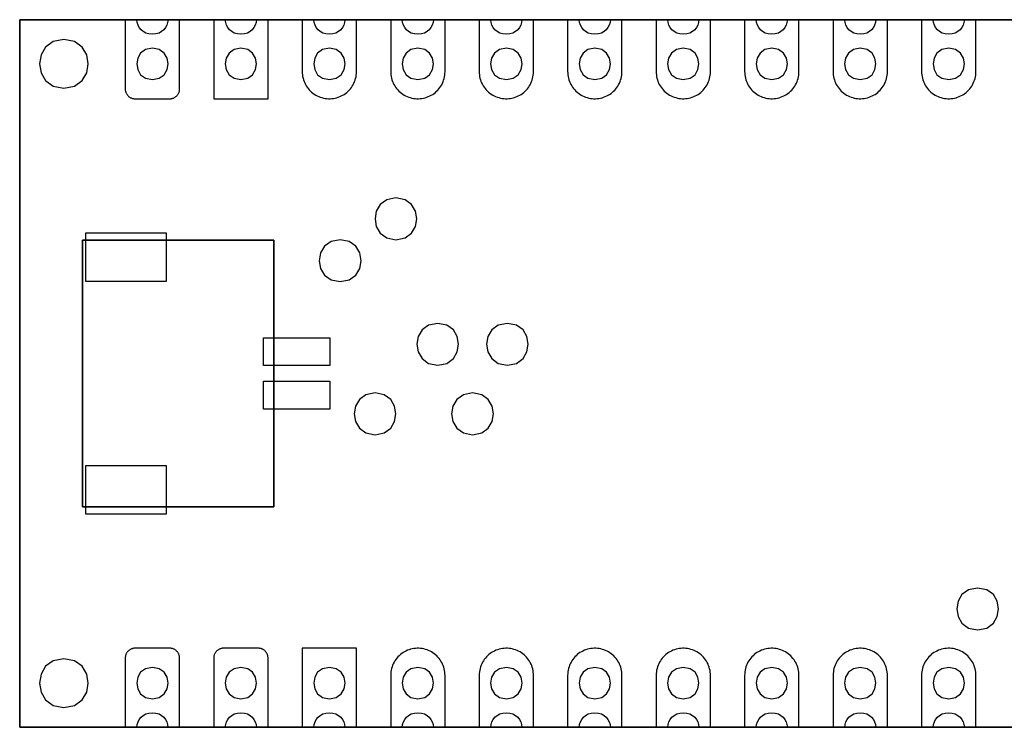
# Model space of a CAD drawing. Extents: x -27.8 to 28, y -10 to 10.3.
# Tile 1 of 2: x -27.8 to 0.4, y -10 to 10.3. Entities that reach past the tile are written whole.
import ezdxf

# ---------------------------------------------------------------- set-up
doc = ezdxf.new("R2010")
doc.units = 0
doc.layers.add('LAYER_1', color=7, linetype='CONTINUOUS')

msp = doc.modelspace()

# ---------------------------------------------------------------- linework, layer by layer
at = {"layer": 'LAYER_1'}
for points in [[(-27.8314, -10.0159), (-27.8314, 10.3041), (-27.8314, -10.0159)], [(-27.8314, 10.3041), (28.0487, 10.3041), (-27.8314, 10.3041)], [(-23.5738, 10.3041), (-23.5849, 10.2245), (-23.6088, 10.148), (-23.6454, 10.077), (-23.6948, 10.0138), (-23.7571, 9.9606), (-23.8323, 9.9197), (-23.9204, 9.8935), (-24.0215, 9.8843), (-24.1224, 9.8935), (-24.2104, 9.9197), (-24.2855, 9.9606), (-24.3478, 10.0138), (-24.3972, 10.077), (-24.4338, 10.148), (-24.4577, 10.2245), (-24.4688, 10.3041), (-24.8014, 10.3041), (-24.8014, 8.3141), (-24.8011, 8.2968), (-24.7993, 8.2799), (-24.7969, 8.263), (-24.793, 8.246), (-24.7884, 8.2294), (-24.7828, 8.2132), (-24.776, 8.1977), (-24.7683, 8.1822), (-24.7598, 8.1674), (-24.7503, 8.1529), (-24.7401, 8.1391), (-24.7288, 8.1261), (-24.7168, 8.1137), (-24.7041, 8.1021), (-24.691, 8.0912), (-24.6769, 8.0813), (-24.6625, 8.0721), (-24.6473, 8.064), (-24.6318, 8.0569), (-24.6159, 8.0506), (-24.599, 8.0453), (-24.5824, 8.0411), (-24.5658, 8.0375), (-24.5489, 8.0354), (-24.5213, 8.034), (-23.5216, 8.034), (-23.5043, 8.0347), (-23.4874, 8.0361), (-23.4701, 8.0389), (-23.4535, 8.0425), (-23.4369, 8.0471), (-23.4207, 8.0531), (-23.4048, 8.0594), (-23.3893, 8.0672), (-23.3745, 8.0756), (-23.3604, 8.0852), (-23.3466, 8.0954), (-23.3335, 8.1067), (-23.3212, 8.1187), (-23.3096, 8.1314), (-23.2983, 8.1444), (-23.2884, 8.1585), (-23.2796, 8.173), (-23.2715, 8.1882), (-23.264, 8.2037), (-23.2577, 8.2199), (-23.2524, 8.2361), (-23.2482, 8.2527), (-23.245, 8.2697), (-23.2429, 8.2866), (-23.2415, 8.3141), (-23.2415, 10.3041), (-23.5738, 10.3041)], [(-21.0338, 10.304), (-21.0449, 10.2244), (-21.0688, 10.1479), (-21.1054, 10.0769), (-21.1549, 10.0136), (-21.2172, 9.9604), (-21.2923, 9.9195), (-21.3804, 9.8933), (-21.4815, 9.8841), (-21.5824, 9.8933), (-21.6704, 9.9195), (-21.7455, 9.9604), (-21.8078, 10.0136), (-21.8572, 10.0769), (-21.8938, 10.1479), (-21.9177, 10.2244), (-21.9288, 10.304), (-22.2611, 10.304), (-22.2611, 8.0338), (-20.7011, 8.0338), (-20.7011, 10.304), (-21.0338, 10.304)], [(-18.4938, 10.3041), (-18.5049, 10.2245), (-18.5288, 10.148), (-18.5654, 10.077), (-18.6148, 10.0138), (-18.6771, 9.9606), (-18.7523, 9.9197), (-18.8404, 9.8935), (-18.9415, 9.8843), (-19.0424, 9.8935), (-19.1304, 9.9197), (-19.2055, 9.9606), (-19.2678, 10.0138), (-19.3172, 10.077), (-19.3538, 10.148), (-19.3777, 10.2245), (-19.3888, 10.3041), (-19.7214, 10.3041), (-19.7214, 8.814), (-19.7197, 8.7664), (-19.7155, 8.7187), (-19.7084, 8.6715), (-19.6982, 8.6246), (-19.6848, 8.5787), (-19.6689, 8.5335), (-19.6505, 8.4894), (-19.6294, 8.4464), (-19.6054, 8.4051), (-19.5793, 8.3649), (-19.5504, 8.3268), (-19.519, 8.2905), (-19.4861, 8.2559), (-19.4509, 8.2234), (-19.4135, 8.1935), (-19.3747, 8.1656), (-19.3337, 8.1402), (-19.2918, 8.1173), (-19.2484, 8.0971), (-19.2043, 8.0799), (-19.1588, 8.065), (-19.1118, 8.0531), (-19.0653, 8.0439), (-19.0177, 8.0379), (-18.9697, 8.0347), (-18.9221, 8.0344), (-18.8741, 8.0372), (-18.8272, 8.0425), (-18.7799, 8.0509), (-18.733, 8.0622), (-18.6875, 8.0767), (-18.6427, 8.0936), (-18.5993, 8.113), (-18.5566, 8.1356), (-18.5157, 8.1603), (-18.4768, 8.1875), (-18.4387, 8.2174), (-18.4035, 8.2492), (-18.37, 8.2834), (-18.3386, 8.3194), (-18.3093, 8.3571), (-18.2825, 8.3967), (-18.2578, 8.4379), (-18.2363, 8.4806), (-18.2169, 8.5244), (-18.201, 8.5695), (-18.1869, 8.6154), (-18.1763, 8.6619), (-18.1682, 8.7092), (-18.1636, 8.7568), (-18.1615, 8.814), (-18.1615, 10.3041), (-18.4938, 10.3041)], [(-15.9538, 10.3041), (-15.9649, 10.2245), (-15.9888, 10.148), (-16.0254, 10.077), (-16.0748, 10.0138), (-16.1371, 9.9606), (-16.2123, 9.9197), (-16.3004, 9.8935), (-16.4015, 9.8843), (-16.5024, 9.8935), (-16.5904, 9.9197), (-16.6655, 9.9606), (-16.7278, 10.0138), (-16.7772, 10.077), (-16.8138, 10.148), (-16.8377, 10.2245), (-16.8488, 10.3041), (-17.1814, 10.3041), (-17.1814, 8.814), (-17.1797, 8.7664), (-17.1755, 8.7187), (-17.1684, 8.6715), (-17.1582, 8.6246), (-17.1448, 8.5787), (-17.1289, 8.5335), (-17.1105, 8.4894), (-17.0894, 8.4464), (-17.0654, 8.4051), (-17.0393, 8.3649), (-17.0104, 8.3268), (-16.979, 8.2905), (-16.9461, 8.2559), (-16.9109, 8.2234), (-16.8735, 8.1935), (-16.8347, 8.1656), (-16.7937, 8.1402), (-16.7518, 8.1173), (-16.7084, 8.0971), (-16.6643, 8.0799), (-16.6188, 8.065), (-16.5722, 8.0531), (-16.5253, 8.0439), (-16.4777, 8.0379), (-16.4297, 8.0347), (-16.3821, 8.0344), (-16.3341, 8.0372), (-16.2872, 8.0425), (-16.2399, 8.0509), (-16.193, 8.0622), (-16.1475, 8.0767), (-16.1027, 8.0936), (-16.0593, 8.113), (-16.0166, 8.1356), (-15.9757, 8.1603), (-15.9368, 8.1875), (-15.8987, 8.2174), (-15.8635, 8.2492), (-15.83, 8.2834), (-15.7986, 8.3194), (-15.7693, 8.3571), (-15.7425, 8.3967), (-15.7178, 8.4379), (-15.6963, 8.4806), (-15.6769, 8.5244), (-15.661, 8.5695), (-15.6469, 8.6154), (-15.6363, 8.6619), (-15.6282, 8.7092), (-15.6236, 8.7568), (-15.6215, 8.814), (-15.6215, 10.3041), (-15.9538, 10.3041)], [(-13.4138, 10.3041), (-13.4249, 10.2245), (-13.4488, 10.148), (-13.4854, 10.077), (-13.5348, 10.0138), (-13.5971, 9.9606), (-13.6723, 9.9197), (-13.7604, 9.8935), (-13.8615, 9.8843), (-13.9624, 9.8935), (-14.0504, 9.9197), (-14.1255, 9.9606), (-14.1878, 10.0138), (-14.2372, 10.077), (-14.2738, 10.148), (-14.2977, 10.2245), (-14.3088, 10.3041), (-14.6414, 10.3041), (-14.6414, 8.814), (-14.6397, 8.7664), (-14.6355, 8.7187), (-14.6284, 8.6715), (-14.6182, 8.6246), (-14.6048, 8.5787), (-14.5889, 8.5335), (-14.5705, 8.4894), (-14.5494, 8.4464), (-14.5254, 8.4051), (-14.4993, 8.3649), (-14.4704, 8.3268), (-14.439, 8.2905), (-14.4061, 8.2559), (-14.3709, 8.2234), (-14.3335, 8.1935), (-14.2947, 8.1656), (-14.2537, 8.1402), (-14.2121, 8.1173), (-14.1684, 8.0971), (-14.1243, 8.0799), (-14.0788, 8.065), (-14.0322, 8.0531), (-13.9853, 8.0439), (-13.9377, 8.0379), (-13.8897, 8.0347), (-13.8421, 8.0344), (-13.7941, 8.0372), (-13.7472, 8.0425), (-13.6999, 8.0509), (-13.653, 8.0622), (-13.6075, 8.0767), (-13.5627, 8.0936), (-13.5193, 8.113), (-13.4766, 8.1356), (-13.4357, 8.1603), (-13.3968, 8.1875), (-13.3587, 8.2174), (-13.3235, 8.2492), (-13.29, 8.2834), (-13.2586, 8.3194), (-13.2293, 8.3571), (-13.2025, 8.3967), (-13.1778, 8.4379), (-13.1563, 8.4806), (-13.1372, 8.5244), (-13.121, 8.5695), (-13.1069, 8.6154), (-13.0963, 8.6619), (-13.0885, 8.7092), (-13.0836, 8.7568), (-13.0815, 8.814), (-13.0815, 10.3041), (-13.4138, 10.3041)], [(-10.8738, 10.3041), (-10.8849, 10.2245), (-10.9088, 10.148), (-10.9454, 10.077), (-10.9948, 10.0138), (-11.0571, 9.9606), (-11.1323, 9.9197), (-11.2204, 9.8935), (-11.3215, 9.8843), (-11.4224, 9.8935), (-11.5104, 9.9197), (-11.5855, 9.9606), (-11.6478, 10.0138), (-11.6972, 10.077), (-11.7338, 10.148), (-11.7577, 10.2245), (-11.7688, 10.3041), (-12.1014, 10.3041), (-12.1014, 8.814), (-12.0997, 8.7664), (-12.0955, 8.7187), (-12.0884, 8.6715), (-12.0782, 8.6246), (-12.0651, 8.5787), (-12.0489, 8.5335), (-12.0305, 8.4894), (-12.0094, 8.4464), (-11.9854, 8.4051), (-11.9593, 8.3649), (-11.9304, 8.3268), (-11.899, 8.2905), (-11.8661, 8.2559), (-11.8309, 8.2234), (-11.7935, 8.1935), (-11.7547, 8.1656), (-11.7137, 8.1402), (-11.6721, 8.1173), (-11.6287, 8.0971), (-11.5843, 8.0799), (-11.5388, 8.065), (-11.4922, 8.0531), (-11.4453, 8.0439), (-11.3977, 8.0379), (-11.3497, 8.0347), (-11.3021, 8.0344), (-11.2541, 8.0372), (-11.2072, 8.0425), (-11.1599, 8.0509), (-11.1133, 8.0622), (-11.0675, 8.0767), (-11.0227, 8.0936), (-10.9793, 8.113), (-10.9369, 8.1356), (-10.8957, 8.1603), (-10.8568, 8.1875), (-10.8187, 8.2174), (-10.7835, 8.2492), (-10.75, 8.2834), (-10.7186, 8.3194), (-10.6893, 8.3571), (-10.6625, 8.3967), (-10.6378, 8.4379), (-10.6163, 8.4806), (-10.5972, 8.5244), (-10.581, 8.5695), (-10.5669, 8.6154), (-10.5563, 8.6619), (-10.5485, 8.7092), (-10.5436, 8.7568), (-10.5415, 8.814), (-10.5415, 10.3041), (-10.8738, 10.3041)], [(-8.3338, 10.3041), (-8.3449, 10.2245), (-8.3688, 10.148), (-8.4054, 10.077), (-8.4549, 10.0138), (-8.5172, 9.9606), (-8.5923, 9.9197), (-8.6804, 9.8935), (-8.7815, 9.8843), (-8.8824, 9.8935), (-8.9704, 9.9197), (-9.0455, 9.9606), (-9.1078, 10.0138), (-9.1572, 10.077), (-9.1938, 10.148), (-9.2177, 10.2245), (-9.2288, 10.3041), (-9.5615, 10.3041), (-9.5615, 8.814), (-9.5597, 8.7664), (-9.5555, 8.7187), (-9.5484, 8.6715), (-9.5382, 8.6246), (-9.5248, 8.5787), (-9.5089, 8.5335), (-9.4906, 8.4894), (-9.4694, 8.4464), (-9.4454, 8.4051), (-9.4193, 8.3649), (-9.3904, 8.3268), (-9.359, 8.2905), (-9.3262, 8.2559), (-9.2909, 8.2234), (-9.2535, 8.1935), (-9.2147, 8.1656), (-9.1738, 8.1402), (-9.1318, 8.1173), (-9.0884, 8.0971), (-9.0443, 8.0799), (-8.9988, 8.065), (-8.9519, 8.0531), (-8.9053, 8.0439), (-8.8577, 8.0379), (-8.8097, 8.0347), (-8.7621, 8.0344), (-8.7141, 8.0372), (-8.6672, 8.0425), (-8.6199, 8.0509), (-8.573, 8.0622), (-8.5275, 8.0767), (-8.4827, 8.0936), (-8.4393, 8.113), (-8.3966, 8.1356), (-8.3557, 8.1603), (-8.3169, 8.1875), (-8.2788, 8.2174), (-8.2435, 8.2492), (-8.21, 8.2834), (-8.1786, 8.3194), (-8.1493, 8.3571), (-8.1225, 8.3967), (-8.0978, 8.4379), (-8.0763, 8.4806), (-8.0569, 8.5244), (-8.041, 8.5695), (-8.0269, 8.6154), (-8.0163, 8.6619), (-8.0082, 8.7092), (-8.0036, 8.7568), (-8.0015, 8.814), (-8.0015, 10.3041), (-8.3338, 10.3041)], [(-5.7938, 10.3041), (-5.8049, 10.2245), (-5.8288, 10.148), (-5.8654, 10.077), (-5.9148, 10.0138), (-5.9771, 9.9606), (-6.0523, 9.9197), (-6.1404, 9.8935), (-6.2415, 9.8843), (-6.3424, 9.8935), (-6.4304, 9.9197), (-6.5055, 9.9606), (-6.5678, 10.0138), (-6.6172, 10.077), (-6.6538, 10.148), (-6.6777, 10.2245), (-6.6888, 10.3041), (-7.0214, 10.3041), (-7.0214, 8.814), (-7.0197, 8.7664), (-7.0155, 8.7187), (-7.0084, 8.6715), (-6.9982, 8.6246), (-6.9848, 8.5787), (-6.9689, 8.5335), (-6.9505, 8.4894), (-6.9294, 8.4464), (-6.9054, 8.4051), (-6.8793, 8.3649), (-6.8504, 8.3268), (-6.819, 8.2905), (-6.7861, 8.2559), (-6.7509, 8.2234), (-6.7135, 8.1935), (-6.6747, 8.1656), (-6.6337, 8.1402), (-6.5918, 8.1173), (-6.5484, 8.0971), (-6.5043, 8.0799), (-6.4588, 8.065), (-6.4118, 8.0531), (-6.3653, 8.0439), (-6.3177, 8.0379), (-6.2697, 8.0347), (-6.2221, 8.0344), (-6.1741, 8.0372), (-6.1272, 8.0425), (-6.0799, 8.0509), (-6.033, 8.0622), (-5.9875, 8.0767), (-5.9427, 8.0936), (-5.8993, 8.113), (-5.8566, 8.1356), (-5.8157, 8.1603), (-5.7768, 8.1875), (-5.7387, 8.2174), (-5.7035, 8.2492), (-5.67, 8.2834), (-5.6386, 8.3194), (-5.6093, 8.3571), (-5.5825, 8.3967), (-5.5578, 8.4379), (-5.5363, 8.4806), (-5.5169, 8.5244), (-5.501, 8.5695), (-5.4869, 8.6154), (-5.4763, 8.6619), (-5.4682, 8.7092), (-5.4636, 8.7568), (-5.4615, 8.814), (-5.4615, 10.3041), (-5.7938, 10.3041)], [(-3.2538, 10.3041), (-3.2649, 10.2245), (-3.2888, 10.148), (-3.3254, 10.077), (-3.3748, 10.0138), (-3.4371, 9.9606), (-3.5123, 9.9197), (-3.6004, 9.8935), (-3.7015, 9.8843), (-3.8024, 9.8935), (-3.8904, 9.9197), (-3.9655, 9.9606), (-4.0278, 10.0138), (-4.0772, 10.077), (-4.1138, 10.148), (-4.1377, 10.2245), (-4.1488, 10.3041), (-4.4814, 10.3041), (-4.4814, 8.814), (-4.4797, 8.7664), (-4.4755, 8.7187), (-4.4684, 8.6715), (-4.4582, 8.6246), (-4.4448, 8.5787), (-4.4289, 8.5335), (-4.4105, 8.4894), (-4.3894, 8.4464), (-4.3654, 8.4051), (-4.3393, 8.3649), (-4.3104, 8.3268), (-4.279, 8.2905), (-4.2461, 8.2559), (-4.2109, 8.2234), (-4.1735, 8.1935), (-4.1347, 8.1656), (-4.0937, 8.1402), (-4.0518, 8.1173), (-4.0084, 8.0971), (-3.9643, 8.0799), (-3.9188, 8.065), (-3.8718, 8.0531), (-3.8253, 8.0439), (-3.7777, 8.0379), (-3.7297, 8.0347), (-3.6821, 8.0344), (-3.6341, 8.0372), (-3.5872, 8.0425), (-3.5399, 8.0509), (-3.493, 8.0622), (-3.4475, 8.0767), (-3.4027, 8.0936), (-3.3593, 8.113), (-3.3166, 8.1356), (-3.2757, 8.1603), (-3.2368, 8.1875), (-3.1987, 8.2174), (-3.1635, 8.2492), (-3.13, 8.2834), (-3.0986, 8.3194), (-3.0693, 8.3571), (-3.0425, 8.3967), (-3.0178, 8.4379), (-2.9963, 8.4806), (-2.9769, 8.5244), (-2.961, 8.5695), (-2.9469, 8.6154), (-2.9363, 8.6619), (-2.9282, 8.7092), (-2.9236, 8.7568), (-2.9215, 8.814), (-2.9215, 10.3041), (-3.2538, 10.3041)], [(-0.7138, 10.3041), (-0.7249, 10.2245), (-0.7488, 10.148), (-0.7854, 10.077), (-0.8348, 10.0138), (-0.8971, 9.9606), (-0.9723, 9.9197), (-1.0604, 9.8935), (-1.1615, 9.8843), (-1.2624, 9.8935), (-1.3504, 9.9197), (-1.4255, 9.9606), (-1.4878, 10.0138), (-1.5372, 10.077), (-1.5738, 10.148), (-1.5977, 10.2245), (-1.6088, 10.3041), (-1.9414, 10.3041), (-1.9414, 8.814), (-1.9397, 8.7664), (-1.9355, 8.7187), (-1.9284, 8.6715), (-1.9182, 8.6246), (-1.9048, 8.5787), (-1.8889, 8.5335), (-1.8705, 8.4894), (-1.8494, 8.4464), (-1.8254, 8.4051), (-1.7993, 8.3649), (-1.7704, 8.3268), (-1.739, 8.2905), (-1.7061, 8.2559), (-1.6709, 8.2234), (-1.6335, 8.1935), (-1.5947, 8.1656), (-1.5537, 8.1402), (-1.5121, 8.1173), (-1.4684, 8.0971), (-1.4243, 8.0799), (-1.3788, 8.065), (-1.3322, 8.0531), (-1.2853, 8.0439), (-1.2377, 8.0379), (-1.1897, 8.0347), (-1.1421, 8.0344), (-1.0941, 8.0372), (-1.0472, 8.0425), (-0.9999, 8.0509), (-0.953, 8.0622), (-0.9075, 8.0767), (-0.8627, 8.0936), (-0.8193, 8.113), (-0.7766, 8.1356), (-0.7357, 8.1603), (-0.6968, 8.1875), (-0.6587, 8.2174), (-0.6235, 8.2492), (-0.59, 8.2834), (-0.5586, 8.3194), (-0.5293, 8.3571), (-0.5025, 8.3967), (-0.4778, 8.4379), (-0.4563, 8.4806), (-0.4369, 8.5244), (-0.421, 8.5695), (-0.4069, 8.6154), (-0.3963, 8.6619), (-0.3882, 8.7092), (-0.3836, 8.7568), (-0.3815, 8.814), (-0.3815, 10.3041), (-0.7138, 10.3041)], [(-26.5614, 9.7341), (-26.8677, 9.674), (-27.0864, 9.5154), (-27.2177, 9.2912), (-27.2615, 9.0342), (-27.2177, 8.7772), (-27.0864, 8.553), (-26.8677, 8.3944), (-26.5614, 8.3343), (-26.2551, 8.3944), (-26.0363, 8.553), (-25.905, 8.7772), (-25.8613, 9.0342), (-25.905, 9.2912), (-26.0363, 9.5154), (-26.2551, 9.674), (-26.5614, 9.7341)], [(-26.5614, 9.7341), (-26.8677, 9.674), (-27.0864, 9.5154), (-27.2177, 9.2912), (-27.2615, 9.0342), (-27.2177, 8.7772), (-27.0864, 8.553), (-26.8677, 8.3944), (-26.5614, 8.3343), (-26.2551, 8.3944), (-26.0363, 8.553), (-25.905, 8.7772), (-25.8613, 9.0342), (-25.905, 9.2912), (-26.0363, 9.5154), (-26.2551, 9.674), (-26.5614, 9.7341)], [(-24.0214, 9.4841), (-24.2183, 9.4454), (-24.3589, 9.3435), (-24.4433, 9.1994), (-24.4714, 9.0342), (-24.4433, 8.8689), (-24.3589, 8.7248), (-24.2183, 8.6229), (-24.0214, 8.5842), (-23.8245, 8.6229), (-23.6838, 8.7248), (-23.5995, 8.8689), (-23.5713, 9.0342), (-23.5995, 9.1994), (-23.6838, 9.3435), (-23.8245, 9.4454), (-24.0214, 9.4841)], [(-21.4814, 9.4841), (-21.6783, 9.4454), (-21.8189, 9.3435), (-21.9033, 9.1994), (-21.9314, 9.0342), (-21.9033, 8.8689), (-21.8189, 8.7248), (-21.6783, 8.6229), (-21.4814, 8.5842), (-21.2845, 8.6229), (-21.1438, 8.7248), (-21.0595, 8.8689), (-21.0313, 9.0342), (-21.0595, 9.1994), (-21.1438, 9.3435), (-21.2845, 9.4454), (-21.4814, 9.4841)], [(-18.9414, 9.4841), (-19.1383, 9.4454), (-19.2789, 9.3435), (-19.3633, 9.1994), (-19.3914, 9.0342), (-19.3633, 8.8689), (-19.2789, 8.7248), (-19.1383, 8.6229), (-18.9414, 8.5842), (-18.7445, 8.6229), (-18.6038, 8.7248), (-18.5195, 8.8689), (-18.4913, 9.0342), (-18.5195, 9.1994), (-18.6038, 9.3435), (-18.7445, 9.4454), (-18.9414, 9.4841)], [(-16.4014, 9.4841), (-16.5983, 9.4454), (-16.7389, 9.3435), (-16.8233, 9.1994), (-16.8514, 9.0342), (-16.8233, 8.8689), (-16.7389, 8.7248), (-16.5983, 8.6229), (-16.4014, 8.5842), (-16.2045, 8.6229), (-16.0638, 8.7248), (-15.9795, 8.8689), (-15.9513, 9.0342), (-15.9795, 9.1994), (-16.0638, 9.3435), (-16.2045, 9.4454), (-16.4014, 9.4841)], [(-13.8614, 9.4841), (-14.0583, 9.4454), (-14.1989, 9.3435), (-14.2833, 9.1994), (-14.3114, 9.0342), (-14.2833, 8.8689), (-14.1989, 8.7248), (-14.0583, 8.6229), (-13.8614, 8.5842), (-13.6645, 8.6229), (-13.5238, 8.7248), (-13.4395, 8.8689), (-13.4113, 9.0342), (-13.4395, 9.1994), (-13.5238, 9.3435), (-13.6645, 9.4454), (-13.8614, 9.4841)], [(-11.3214, 9.4841), (-11.5183, 9.4454), (-11.6589, 9.3435), (-11.7433, 9.1994), (-11.7714, 9.0342), (-11.7433, 8.8689), (-11.6589, 8.7248), (-11.5183, 8.6229), (-11.3214, 8.5842), (-11.1245, 8.6229), (-10.9838, 8.7248), (-10.8995, 8.8689), (-10.8713, 9.0342), (-10.8995, 9.1994), (-10.9838, 9.3435), (-11.1245, 9.4454), (-11.3214, 9.4841)], [(-8.7814, 9.4841), (-8.9783, 9.4454), (-9.1189, 9.3435), (-9.2033, 9.1994), (-9.2314, 9.0342), (-9.2033, 8.8689), (-9.1189, 8.7248), (-8.9783, 8.6229), (-8.7814, 8.5842), (-8.5845, 8.6229), (-8.4438, 8.7248), (-8.3595, 8.8689), (-8.3313, 9.0342), (-8.3595, 9.1994), (-8.4438, 9.3435), (-8.5845, 9.4454), (-8.7814, 9.4841)], [(-6.2414, 9.4841), (-6.4383, 9.4454), (-6.5789, 9.3435), (-6.6633, 9.1994), (-6.6914, 9.0342), (-6.6633, 8.8689), (-6.5789, 8.7248), (-6.4383, 8.6229), (-6.2414, 8.5842), (-6.0445, 8.6229), (-5.9038, 8.7248), (-5.8195, 8.8689), (-5.7913, 9.0342), (-5.8195, 9.1994), (-5.9038, 9.3435), (-6.0445, 9.4454), (-6.2414, 9.4841)], [(-3.7014, 9.4841), (-3.8983, 9.4454), (-4.0389, 9.3435), (-4.1233, 9.1994), (-4.1514, 9.0342), (-4.1233, 8.8689), (-4.0389, 8.7248), (-3.8983, 8.6229), (-3.7014, 8.5842), (-3.5045, 8.6229), (-3.3638, 8.7248), (-3.2795, 8.8689), (-3.2513, 9.0342), (-3.2795, 9.1994), (-3.3638, 9.3435), (-3.5045, 9.4454), (-3.7014, 9.4841)], [(-1.1614, 9.4841), (-1.3583, 9.4454), (-1.4989, 9.3435), (-1.5833, 9.1994), (-1.6114, 9.0342), (-1.5833, 8.8689), (-1.4989, 8.7248), (-1.3583, 8.6229), (-1.1614, 8.5842), (-0.9645, 8.6229), (-0.8238, 8.7248), (-0.7395, 8.8689), (-0.7113, 9.0342), (-0.7395, 9.1994), (-0.8238, 9.3435), (-0.9645, 9.4454), (-1.1614, 9.4841)], [(-17.0313, 5.1841), (-17.2938, 5.1325), (-17.4814, 4.9966), (-17.5939, 4.8044), (-17.6314, 4.5841), (-17.5939, 4.3637), (-17.4814, 4.1715), (-17.2938, 4.0356), (-17.0313, 3.984), (-16.7688, 4.0356), (-16.5812, 4.1715), (-16.4687, 4.3637), (-16.4312, 4.5841), (-16.4687, 4.8044), (-16.5812, 4.9966), (-16.7688, 5.1325), (-17.0313, 5.1841)], [(-26.0313, 3.9691), (-20.5312, 3.9691), (-26.0313, 3.9691)], [(-26.0313, -3.6809), (-26.0313, 3.9691), (-26.0313, -3.6809)], [(-25.9313, 4.184), (-23.6312, 4.184), (-23.6312, 2.7838), (-25.9313, 2.7838), (-25.9313, 4.184)], [(-20.5314, 3.9691), (-20.5314, -3.6809), (-20.5314, 3.9691)], [(-18.6312, 3.9841), (-18.8937, 3.9325), (-19.0813, 3.7966), (-19.1938, 3.6044), (-19.2313, 3.3841), (-19.1938, 3.1637), (-19.0813, 2.9715), (-18.8937, 2.8356), (-18.6312, 2.784), (-18.3687, 2.8356), (-18.1811, 2.9715), (-18.0686, 3.1637), (-18.0311, 3.3841), (-18.0686, 3.6044), (-18.1811, 3.7966), (-18.3687, 3.9325), (-18.6312, 3.9841)], [(-15.8312, 1.5841), (-16.0937, 1.5325), (-16.2813, 1.3966), (-16.3938, 1.2044), (-16.4313, 0.9841), (-16.3938, 0.7637), (-16.2813, 0.5715), (-16.0937, 0.4356), (-15.8312, 0.384), (-15.5687, 0.4356), (-15.3811, 0.5715), (-15.2686, 0.7637), (-15.2311, 0.9841), (-15.2686, 1.2044), (-15.3811, 1.3966), (-15.5687, 1.5325), (-15.8312, 1.5841)], [(-13.8313, 1.5841), (-14.0938, 1.5325), (-14.2814, 1.3966), (-14.3939, 1.2044), (-14.4314, 0.9841), (-14.3939, 0.7637), (-14.2814, 0.5715), (-14.0938, 0.4356), (-13.8313, 0.384), (-13.5688, 0.4356), (-13.3812, 0.5715), (-13.2687, 0.7637), (-13.2312, 0.9841), (-13.2687, 1.2044), (-13.3812, 1.3966), (-13.5688, 1.5325), (-13.8313, 1.5841)], [(-20.8312, 1.1691), (-18.9311, 1.1691), (-18.9311, 0.369), (-20.8312, 0.369), (-20.8312, 1.1691)], [(-20.8312, -0.0808), (-18.9311, -0.0808), (-18.9311, -0.8809), (-20.8312, -0.8809), (-20.8312, -0.0808)], [(-17.6313, -0.4159), (-17.8938, -0.4675), (-18.0814, -0.6034), (-18.1939, -0.7956), (-18.2314, -1.016), (-18.1939, -1.2363), (-18.0814, -1.4285), (-17.8938, -1.5644), (-17.6313, -1.616), (-17.3688, -1.5644), (-17.1812, -1.4285), (-17.0687, -1.2363), (-17.0312, -1.016), (-17.0687, -0.7956), (-17.1812, -0.6034), (-17.3688, -0.4675), (-17.6313, -0.4159)], [(-14.8313, -0.4159), (-15.0938, -0.4675), (-15.2814, -0.6034), (-15.3939, -0.7956), (-15.4314, -1.016), (-15.3939, -1.2363), (-15.2814, -1.4285), (-15.0938, -1.5644), (-14.8313, -1.616), (-14.5688, -1.5644), (-14.3812, -1.4285), (-14.2687, -1.2363), (-14.2312, -1.016), (-14.2687, -0.7956), (-14.3812, -0.6034), (-14.5688, -0.4675), (-14.8313, -0.4159)], [(-25.9313, -2.4959), (-23.6312, -2.4959), (-23.6312, -3.8961), (-25.9313, -3.8961), (-25.9313, -2.4959)], [(-20.5314, -3.6809), (-26.0315, -3.6809), (-20.5314, -3.6809)], [(-0.3313, -6.0159), (-0.5938, -6.0675), (-0.7814, -6.2034), (-0.8939, -6.3956), (-0.9314, -6.616), (-0.8939, -6.8363), (-0.7814, -7.0285), (-0.5938, -7.1644), (-0.3313, -7.216), (-0.0688, -7.1644), (0.1188, -7.0285), (0.2313, -6.8363), (0.2688, -6.616), (0.2313, -6.3956), (0.1188, -6.2034), (-0.0688, -6.0675), (-0.3313, -6.0159)], [(-23.2416, -8.0085), (-23.2434, -7.9916), (-23.2459, -7.9747), (-23.2498, -7.9577), (-23.2543, -7.9412), (-23.26, -7.9249), (-23.2667, -7.9094), (-23.2744, -7.8939), (-23.2829, -7.8791), (-23.2924, -7.8646), (-23.3027, -7.8508), (-23.314, -7.8378), (-23.3256, -7.8254), (-23.3383, -7.8138), (-23.3517, -7.8029), (-23.3658, -7.793), (-23.3803, -7.7838), (-23.3955, -7.7757), (-23.411, -7.7686), (-23.4268, -7.7623), (-23.4434, -7.757), (-23.46, -7.7528), (-23.4769, -7.7492), (-23.4939, -7.7471), (-23.5214, -7.7457), (-24.5212, -7.7457), (-24.5385, -7.7464), (-24.5557, -7.7478), (-24.5727, -7.7507), (-24.5893, -7.7542), (-24.6058, -7.7588), (-24.6221, -7.7648), (-24.6379, -7.7711), (-24.6535, -7.7789), (-24.6683, -7.7873), (-24.6824, -7.7969), (-24.6961, -7.8071), (-24.7092, -7.8184), (-24.7215, -7.8304), (-24.7332, -7.8431), (-24.7441, -7.8561), (-24.754, -7.8702), (-24.7632, -7.8847), (-24.7713, -7.8999), (-24.7787, -7.9154), (-24.785, -7.9316), (-24.7903, -7.9479), (-24.7946, -7.9644), (-24.7977, -7.9814), (-24.7999, -7.9983), (-24.8013, -8.0258), (-24.8013, -10.0158), (-24.469, -10.0158), (-24.4578, -9.9362), (-24.4339, -9.8597), (-24.3972, -9.7886), (-24.3478, -9.7253), (-24.2855, -9.6721), (-24.2104, -9.6312), (-24.1223, -9.605), (-24.0213, -9.5957), (-23.9203, -9.605), (-23.8323, -9.6312), (-23.7572, -9.6721), (-23.695, -9.7253), (-23.6456, -9.7886), (-23.609, -9.8597), (-23.5851, -9.9362), (-23.574, -10.0158), (-23.2413, -10.0158), (-23.2413, -8.0258), (-23.2416, -8.0085)], [(-20.7016, -8.0085), (-20.7034, -7.9916), (-20.7059, -7.9747), (-20.7098, -7.9577), (-20.7143, -7.9412), (-20.72, -7.9249), (-20.7267, -7.9094), (-20.7344, -7.8939), (-20.7429, -7.8791), (-20.7524, -7.8646), (-20.7627, -7.8508), (-20.774, -7.8378), (-20.7856, -7.8254), (-20.7983, -7.8138), (-20.8117, -7.8029), (-20.8258, -7.793), (-20.8403, -7.7838), (-20.8555, -7.7757), (-20.871, -7.7686), (-20.8868, -7.7623), (-20.9034, -7.757), (-20.92, -7.7528), (-20.9369, -7.7492), (-20.9539, -7.7471), (-20.9814, -7.7457), (-21.9812, -7.7457), (-21.9985, -7.7464), (-22.0154, -7.7478), (-22.0327, -7.7507), (-22.0493, -7.7542), (-22.0658, -7.7588), (-22.0821, -7.7648), (-22.0979, -7.7711), (-22.1131, -7.7789), (-22.1283, -7.7873), (-22.1424, -7.7969), (-22.1561, -7.8071), (-22.1692, -7.8184), (-22.1815, -7.8304), (-22.1932, -7.8431), (-22.2041, -7.8561), (-22.214, -7.8702), (-22.2232, -7.8847), (-22.2313, -7.8999), (-22.2387, -7.9154), (-22.245, -7.9316), (-22.2503, -7.9479), (-22.2546, -7.9644), (-22.2577, -7.9814), (-22.2599, -7.9983), (-22.2613, -8.0258), (-22.2613, -10.0158), (-21.929, -10.0158), (-21.9178, -9.9362), (-21.8939, -9.8597), (-21.8572, -9.7886), (-21.8078, -9.7253), (-21.7455, -9.6721), (-21.6704, -9.6312), (-21.5823, -9.605), (-21.4813, -9.5957), (-21.3803, -9.605), (-21.2923, -9.6312), (-21.2172, -9.6721), (-21.155, -9.7253), (-21.1056, -9.7886), (-21.069, -9.8597), (-21.0451, -9.9362), (-21.034, -10.0158), (-20.7013, -10.0158), (-20.7013, -8.0258), (-20.7016, -8.0085)], [(-19.7211, -7.7459), (-19.7211, -10.016), (-19.3888, -10.016), (-19.3777, -9.9364), (-19.3538, -9.8599), (-19.3172, -9.7888), (-19.2678, -9.7255), (-19.2055, -9.6722), (-19.1304, -9.6313), (-19.0424, -9.6051), (-18.9415, -9.5958), (-18.8404, -9.6051), (-18.7523, -9.6313), (-18.6772, -9.6722), (-18.6149, -9.7255), (-18.5654, -9.7888), (-18.5288, -9.8599), (-18.5049, -9.9364), (-18.4938, -10.016), (-18.1611, -10.016), (-18.1611, -7.7459), (-19.7211, -7.7459)], [(-15.6227, -8.4782), (-15.6273, -8.4305), (-15.6344, -8.3833), (-15.6446, -8.3363), (-15.6577, -8.2905), (-15.6735, -8.2453), (-15.6922, -8.2012), (-15.7134, -8.1582), (-15.7374, -8.1169), (-15.7635, -8.0767), (-15.7924, -8.0386), (-15.8235, -8.0023), (-15.8566, -7.9677), (-15.8919, -7.9352), (-15.9289, -7.9052), (-15.9681, -7.8774), (-16.0087, -7.852), (-16.0507, -7.829), (-16.094, -7.8089), (-16.1385, -7.7916), (-16.184, -7.7768), (-16.2306, -7.7648), (-16.2775, -7.7557), (-16.3248, -7.7497), (-16.3727, -7.7465), (-16.4204, -7.7461), (-16.4683, -7.749), (-16.5156, -7.7543), (-16.5629, -7.7627), (-16.6095, -7.774), (-16.655, -7.7885), (-16.6998, -7.8054), (-16.7435, -7.8248), (-16.7858, -7.8474), (-16.8268, -7.8721), (-16.8659, -7.8992), (-16.9037, -7.9292), (-16.9393, -7.961), (-16.9728, -7.9952), (-17.0042, -8.0312), (-17.0335, -8.0689), (-17.0603, -8.1084), (-17.0846, -8.1497), (-17.1065, -8.1924), (-17.1256, -8.2361), (-17.1418, -8.2813), (-17.1556, -8.3272), (-17.1665, -8.3737), (-17.1743, -8.421), (-17.1792, -8.4686), (-17.1813, -8.5258), (-17.1813, -10.0159), (-16.849, -10.0159), (-16.8378, -9.9363), (-16.8139, -9.8598), (-16.7772, -9.7887), (-16.7278, -9.7254), (-16.6655, -9.6722), (-16.5904, -9.6313), (-16.5023, -9.6051), (-16.4013, -9.5958), (-16.3004, -9.6051), (-16.2124, -9.6313), (-16.1372, -9.6722), (-16.075, -9.7254), (-16.0255, -9.7887), (-15.9888, -9.8598), (-15.9649, -9.9363), (-15.9536, -10.0159), (-15.6213, -10.0159), (-15.6213, -8.5258), (-15.6227, -8.4782)], [(-13.0827, -8.4782), (-13.0873, -8.4305), (-13.0944, -8.3833), (-13.1046, -8.3363), (-13.1177, -8.2905), (-13.1335, -8.2453), (-13.1522, -8.2012), (-13.1734, -8.1582), (-13.1974, -8.1169), (-13.2235, -8.0767), (-13.2524, -8.0386), (-13.2835, -8.0023), (-13.3166, -7.9677), (-13.3519, -7.9352), (-13.3889, -7.9052), (-13.4281, -7.8774), (-13.4687, -7.852), (-13.5107, -7.829), (-13.554, -7.8089), (-13.5985, -7.7916), (-13.644, -7.7768), (-13.6906, -7.7648), (-13.7375, -7.7557), (-13.7848, -7.7497), (-13.8327, -7.7465), (-13.8804, -7.7461), (-13.9283, -7.749), (-13.9756, -7.7543), (-14.0229, -7.7627), (-14.0695, -7.774), (-14.115, -7.7885), (-14.1598, -7.8054), (-14.2035, -7.8248), (-14.2458, -7.8474), (-14.2868, -7.8721), (-14.3259, -7.8992), (-14.3637, -7.9292), (-14.3993, -7.961), (-14.4328, -7.9952), (-14.4642, -8.0312), (-14.4935, -8.0689), (-14.5203, -8.1084), (-14.5446, -8.1497), (-14.5665, -8.1924), (-14.5856, -8.2361), (-14.6018, -8.2813), (-14.6156, -8.3272), (-14.6265, -8.3737), (-14.6343, -8.421), (-14.6392, -8.4686), (-14.6413, -8.5258), (-14.6413, -10.0159), (-14.309, -10.0159), (-14.2978, -9.9363), (-14.2739, -9.8598), (-14.2372, -9.7887), (-14.1878, -9.7254), (-14.1255, -9.6722), (-14.0504, -9.6313), (-13.9623, -9.6051), (-13.8613, -9.5958), (-13.7604, -9.6051), (-13.6724, -9.6313), (-13.5972, -9.6722), (-13.535, -9.7254), (-13.4855, -9.7887), (-13.4488, -9.8598), (-13.4249, -9.9363), (-13.4136, -10.0159), (-13.0813, -10.0159), (-13.0813, -8.5258), (-13.0827, -8.4782)], [(-10.5427, -8.4782), (-10.5473, -8.4305), (-10.5544, -8.3833), (-10.5646, -8.3363), (-10.5777, -8.2905), (-10.5935, -8.2453), (-10.6122, -8.2012), (-10.6334, -8.1582), (-10.6574, -8.1169), (-10.6835, -8.0767), (-10.7124, -8.0386), (-10.7435, -8.0023), (-10.7766, -7.9677), (-10.8119, -7.9352), (-10.8489, -7.9052), (-10.8881, -7.8774), (-10.9287, -7.852), (-10.9707, -7.829), (-11.014, -7.8089), (-11.0585, -7.7916), (-11.104, -7.7768), (-11.1506, -7.7648), (-11.1975, -7.7557), (-11.2448, -7.7497), (-11.2927, -7.7465), (-11.3404, -7.7461), (-11.3883, -7.749), (-11.4356, -7.7543), (-11.4829, -7.7627), (-11.5295, -7.774), (-11.575, -7.7885), (-11.6198, -7.8054), (-11.6635, -7.8248), (-11.7058, -7.8474), (-11.7468, -7.8721), (-11.7859, -7.8992), (-11.8237, -7.9292), (-11.8593, -7.961), (-11.8928, -7.9952), (-11.9242, -8.0312), (-11.9535, -8.0689), (-11.9803, -8.1084), (-12.0046, -8.1497), (-12.0265, -8.1924), (-12.0456, -8.2361), (-12.0618, -8.2813), (-12.0756, -8.3272), (-12.0865, -8.3737), (-12.0943, -8.421), (-12.0992, -8.4686), (-12.1013, -8.5258), (-12.1013, -10.0159), (-11.769, -10.0159), (-11.7578, -9.9363), (-11.7339, -9.8598), (-11.6972, -9.7887), (-11.6478, -9.7254), (-11.5855, -9.6722), (-11.5104, -9.6313), (-11.4223, -9.6051), (-11.3213, -9.5958), (-11.2204, -9.6051), (-11.1324, -9.6313), (-11.0572, -9.6722), (-10.995, -9.7254), (-10.9455, -9.7887), (-10.9088, -9.8598), (-10.8849, -9.9363), (-10.8736, -10.0159), (-10.5413, -10.0159), (-10.5413, -8.5258), (-10.5427, -8.4782)], [(-8.0027, -8.4782), (-8.0073, -8.4305), (-8.0144, -8.3833), (-8.0246, -8.3363), (-8.0377, -8.2905), (-8.0535, -8.2453), (-8.0722, -8.2012), (-8.0934, -8.1582), (-8.1174, -8.1169), (-8.1435, -8.0767), (-8.1724, -8.0386), (-8.2035, -8.0023), (-8.2366, -7.9677), (-8.2719, -7.9352), (-8.3089, -7.9052), (-8.3481, -7.8774), (-8.3887, -7.852), (-8.4307, -7.829), (-8.474, -7.8089), (-8.5185, -7.7916), (-8.564, -7.7768), (-8.6106, -7.7648), (-8.6575, -7.7557), (-8.7048, -7.7497), (-8.7527, -7.7465), (-8.8004, -7.7461), (-8.8483, -7.749), (-8.8956, -7.7543), (-8.9429, -7.7627), (-8.9895, -7.774), (-9.035, -7.7885), (-9.0798, -7.8054), (-9.1235, -7.8248), (-9.1658, -7.8474), (-9.2068, -7.8721), (-9.2459, -7.8992), (-9.2837, -7.9292), (-9.3193, -7.961), (-9.3528, -7.9952), (-9.3842, -8.0312), (-9.4135, -8.0689), (-9.4403, -8.1084), (-9.4646, -8.1497), (-9.4865, -8.1924), (-9.5056, -8.2361), (-9.5218, -8.2813), (-9.5356, -8.3272), (-9.5465, -8.3737), (-9.5543, -8.421), (-9.5592, -8.4686), (-9.5613, -8.5258), (-9.5613, -10.0159), (-9.229, -10.0159), (-9.2178, -9.9363), (-9.1939, -9.8598), (-9.1572, -9.7887), (-9.1078, -9.7254), (-9.0455, -9.6722), (-8.9704, -9.6313), (-8.8823, -9.6051), (-8.7813, -9.5958), (-8.6804, -9.6051), (-8.5924, -9.6313), (-8.5172, -9.6722), (-8.455, -9.7254), (-8.4055, -9.7887), (-8.3688, -9.8598), (-8.3449, -9.9363), (-8.3336, -10.0159), (-8.0013, -10.0159), (-8.0013, -8.5258), (-8.0027, -8.4782)], [(-5.4627, -8.4782), (-5.4673, -8.4305), (-5.4744, -8.3833), (-5.4846, -8.3363), (-5.4977, -8.2905), (-5.5135, -8.2453), (-5.5322, -8.2012), (-5.5534, -8.1582), (-5.5774, -8.1169), (-5.6035, -8.0767), (-5.6324, -8.0386), (-5.6635, -8.0023), (-5.6966, -7.9677), (-5.7319, -7.9352), (-5.7689, -7.9052), (-5.8081, -7.8774), (-5.8487, -7.852), (-5.8907, -7.829), (-5.934, -7.8089), (-5.9785, -7.7916), (-6.024, -7.7768), (-6.0706, -7.7648), (-6.1175, -7.7557), (-6.1648, -7.7497), (-6.2127, -7.7465), (-6.2604, -7.7461), (-6.3083, -7.749), (-6.3556, -7.7543), (-6.4029, -7.7627), (-6.4495, -7.774), (-6.495, -7.7885), (-6.5398, -7.8054), (-6.5835, -7.8248), (-6.6258, -7.8474), (-6.6668, -7.8721), (-6.7059, -7.8992), (-6.7437, -7.9292), (-6.7793, -7.961), (-6.8128, -7.9952), (-6.8442, -8.0312), (-6.8735, -8.0689), (-6.9003, -8.1084), (-6.9246, -8.1497), (-6.9465, -8.1924), (-6.9656, -8.2361), (-6.9818, -8.2813), (-6.9956, -8.3272), (-7.0065, -8.3737), (-7.0143, -8.421), (-7.0192, -8.4686), (-7.0213, -8.5258), (-7.0213, -10.0159), (-6.689, -10.0159), (-6.6778, -9.9363), (-6.6539, -9.8598), (-6.6172, -9.7887), (-6.5678, -9.7254), (-6.5055, -9.6722), (-6.4304, -9.6313), (-6.3423, -9.6051), (-6.2413, -9.5958), (-6.1404, -9.6051), (-6.0524, -9.6313), (-5.9772, -9.6722), (-5.915, -9.7254), (-5.8655, -9.7887), (-5.8288, -9.8598), (-5.8049, -9.9363), (-5.7936, -10.0159), (-5.4613, -10.0159), (-5.4613, -8.5258), (-5.4627, -8.4782)], [(-2.9227, -8.4782), (-2.9273, -8.4305), (-2.9344, -8.3833), (-2.9446, -8.3363), (-2.9577, -8.2905), (-2.9735, -8.2453), (-2.9922, -8.2012), (-3.0134, -8.1582), (-3.0374, -8.1169), (-3.0635, -8.0767), (-3.0924, -8.0386), (-3.1235, -8.0023), (-3.1566, -7.9677), (-3.1919, -7.9352), (-3.2289, -7.9052), (-3.2681, -7.8774), (-3.3087, -7.852), (-3.3507, -7.829), (-3.394, -7.8089), (-3.4385, -7.7916), (-3.484, -7.7768), (-3.5306, -7.7648), (-3.5775, -7.7557), (-3.6248, -7.7497), (-3.6727, -7.7465), (-3.7204, -7.7461), (-3.7683, -7.749), (-3.8156, -7.7543), (-3.8629, -7.7627), (-3.9095, -7.774), (-3.955, -7.7885), (-3.9998, -7.8054), (-4.0435, -7.8248), (-4.0858, -7.8474), (-4.1268, -7.8721), (-4.1659, -7.8992), (-4.2037, -7.9292), (-4.2393, -7.961), (-4.2728, -7.9952), (-4.3042, -8.0312), (-4.3335, -8.0689), (-4.3603, -8.1084), (-4.3846, -8.1497), (-4.4065, -8.1924), (-4.4256, -8.2361), (-4.4418, -8.2813), (-4.4556, -8.3272), (-4.4665, -8.3737), (-4.4743, -8.421), (-4.4792, -8.4686), (-4.4813, -8.5258), (-4.4813, -10.0159), (-4.149, -10.0159), (-4.1378, -9.9363), (-4.1139, -9.8598), (-4.0772, -9.7887), (-4.0278, -9.7254), (-3.9655, -9.6722), (-3.8904, -9.6313), (-3.8023, -9.6051), (-3.7013, -9.5958), (-3.6004, -9.6051), (-3.5124, -9.6313), (-3.4372, -9.6722), (-3.375, -9.7254), (-3.3255, -9.7887), (-3.2888, -9.8598), (-3.2649, -9.9363), (-3.2536, -10.0159), (-2.9213, -10.0159), (-2.9213, -8.5258), (-2.9227, -8.4782)], [(-0.3827, -8.4782), (-0.3873, -8.4305), (-0.3944, -8.3833), (-0.4046, -8.3363), (-0.4177, -8.2905), (-0.4335, -8.2453), (-0.4522, -8.2012), (-0.4734, -8.1582), (-0.4974, -8.1169), (-0.5235, -8.0767), (-0.5524, -8.0386), (-0.5835, -8.0023), (-0.6166, -7.9677), (-0.6519, -7.9352), (-0.6889, -7.9052), (-0.7281, -7.8774), (-0.7687, -7.852), (-0.8107, -7.829), (-0.854, -7.8089), (-0.8985, -7.7916), (-0.944, -7.7768), (-0.9906, -7.7648), (-1.0375, -7.7557), (-1.0848, -7.7497), (-1.1327, -7.7465), (-1.1804, -7.7461), (-1.2283, -7.749), (-1.2756, -7.7543), (-1.3229, -7.7627), (-1.3695, -7.774), (-1.415, -7.7885), (-1.4598, -7.8054), (-1.5035, -7.8248), (-1.5458, -7.8474), (-1.5868, -7.8721), (-1.6259, -7.8992), (-1.6637, -7.9292), (-1.6993, -7.961), (-1.7328, -7.9952), (-1.7642, -8.0312), (-1.7935, -8.0689), (-1.8203, -8.1084), (-1.8446, -8.1497), (-1.8665, -8.1924), (-1.8856, -8.2361), (-1.9018, -8.2813), (-1.9156, -8.3272), (-1.9265, -8.3737), (-1.9343, -8.421), (-1.9392, -8.4686), (-1.9413, -8.5258), (-1.9413, -10.0159), (-1.609, -10.0159), (-1.5978, -9.9363), (-1.5739, -9.8598), (-1.5372, -9.7887), (-1.4878, -9.7254), (-1.4255, -9.6722), (-1.3504, -9.6313), (-1.2623, -9.6051), (-1.1613, -9.5958), (-1.0604, -9.6051), (-0.9724, -9.6313), (-0.8972, -9.6722), (-0.835, -9.7254), (-0.7855, -9.7887), (-0.7488, -9.8598), (-0.7249, -9.9363), (-0.7136, -10.0159), (-0.3813, -10.0159), (-0.3813, -8.5258), (-0.3827, -8.4782)], [(-26.5614, -8.0459), (-26.8677, -8.106), (-27.0864, -8.2646), (-27.2177, -8.4888), (-27.2615, -8.7458), (-27.2177, -9.0028), (-27.0864, -9.227), (-26.8677, -9.3856), (-26.5614, -9.4457), (-26.2551, -9.3856), (-26.0363, -9.227), (-25.905, -9.0028), (-25.8613, -8.7458), (-25.905, -8.4888), (-26.0363, -8.2646), (-26.2551, -8.106), (-26.5614, -8.0459)], [(-26.5614, -8.0459), (-26.8677, -8.106), (-27.0864, -8.2646), (-27.2177, -8.4888), (-27.2615, -8.7458), (-27.2177, -9.0028), (-27.0864, -9.227), (-26.8677, -9.3856), (-26.5614, -9.4457), (-26.2551, -9.3856), (-26.0363, -9.227), (-25.905, -9.0028), (-25.8613, -8.7458), (-25.905, -8.4888), (-26.0363, -8.2646), (-26.2551, -8.106), (-26.5614, -8.0459)], [(-24.0214, -8.2959), (-24.2183, -8.3346), (-24.3589, -8.4365), (-24.4433, -8.5806), (-24.4714, -8.7459), (-24.4433, -8.9111), (-24.3589, -9.0552), (-24.2183, -9.1571), (-24.0214, -9.1958), (-23.8245, -9.1571), (-23.6838, -9.0552), (-23.5995, -8.9111), (-23.5713, -8.7459), (-23.5995, -8.5806), (-23.6838, -8.4365), (-23.8245, -8.3346), (-24.0214, -8.2959)], [(-21.4814, -8.2959), (-21.6783, -8.3346), (-21.8189, -8.4365), (-21.9033, -8.5806), (-21.9314, -8.7459), (-21.9033, -8.9111), (-21.8189, -9.0552), (-21.6783, -9.1571), (-21.4814, -9.1958), (-21.2845, -9.1571), (-21.1438, -9.0552), (-21.0595, -8.9111), (-21.0313, -8.7459), (-21.0595, -8.5806), (-21.1438, -8.4365), (-21.2845, -8.3346), (-21.4814, -8.2959)], [(-18.9414, -8.2959), (-19.1383, -8.3346), (-19.2789, -8.4365), (-19.3633, -8.5806), (-19.3914, -8.7459), (-19.3633, -8.9111), (-19.2789, -9.0552), (-19.1383, -9.1571), (-18.9414, -9.1958), (-18.7445, -9.1571), (-18.6038, -9.0552), (-18.5195, -8.9111), (-18.4913, -8.7459), (-18.5195, -8.5806), (-18.6038, -8.4365), (-18.7445, -8.3346), (-18.9414, -8.2959)], [(-16.4014, -8.2959), (-16.5983, -8.3346), (-16.7389, -8.4365), (-16.8233, -8.5806), (-16.8514, -8.7459), (-16.8233, -8.9111), (-16.7389, -9.0552), (-16.5983, -9.1571), (-16.4014, -9.1958), (-16.2045, -9.1571), (-16.0638, -9.0552), (-15.9795, -8.9111), (-15.9513, -8.7459), (-15.9795, -8.5806), (-16.0638, -8.4365), (-16.2045, -8.3346), (-16.4014, -8.2959)], [(-13.8614, -8.2959), (-14.0583, -8.3346), (-14.1989, -8.4365), (-14.2833, -8.5806), (-14.3114, -8.7459), (-14.2833, -8.9111), (-14.1989, -9.0552), (-14.0583, -9.1571), (-13.8614, -9.1958), (-13.6645, -9.1571), (-13.5238, -9.0552), (-13.4395, -8.9111), (-13.4113, -8.7459), (-13.4395, -8.5806), (-13.5238, -8.4365), (-13.6645, -8.3346), (-13.8614, -8.2959)], [(-11.3214, -8.2959), (-11.5183, -8.3346), (-11.6589, -8.4365), (-11.7433, -8.5806), (-11.7714, -8.7459), (-11.7433, -8.9111), (-11.6589, -9.0552), (-11.5183, -9.1571), (-11.3214, -9.1958), (-11.1245, -9.1571), (-10.9838, -9.0552), (-10.8995, -8.9111), (-10.8713, -8.7459), (-10.8995, -8.5806), (-10.9838, -8.4365), (-11.1245, -8.3346), (-11.3214, -8.2959)], [(-8.7814, -8.2959), (-8.9783, -8.3346), (-9.1189, -8.4365), (-9.2033, -8.5806), (-9.2314, -8.7459), (-9.2033, -8.9111), (-9.1189, -9.0552), (-8.9783, -9.1571), (-8.7814, -9.1958), (-8.5845, -9.1571), (-8.4438, -9.0552), (-8.3595, -8.9111), (-8.3313, -8.7459), (-8.3595, -8.5806), (-8.4438, -8.4365), (-8.5845, -8.3346), (-8.7814, -8.2959)], [(-6.2414, -8.2959), (-6.4383, -8.3346), (-6.5789, -8.4365), (-6.6633, -8.5806), (-6.6914, -8.7459), (-6.6633, -8.9111), (-6.5789, -9.0552), (-6.4383, -9.1571), (-6.2414, -9.1958), (-6.0445, -9.1571), (-5.9038, -9.0552), (-5.8195, -8.9111), (-5.7913, -8.7459), (-5.8195, -8.5806), (-5.9038, -8.4365), (-6.0445, -8.3346), (-6.2414, -8.2959)], [(-3.7014, -8.2959), (-3.8983, -8.3346), (-4.0389, -8.4365), (-4.1233, -8.5806), (-4.1514, -8.7459), (-4.1233, -8.9111), (-4.0389, -9.0552), (-3.8983, -9.1571), (-3.7014, -9.1958), (-3.5045, -9.1571), (-3.3638, -9.0552), (-3.2795, -8.9111), (-3.2513, -8.7459), (-3.2795, -8.5806), (-3.3638, -8.4365), (-3.5045, -8.3346), (-3.7014, -8.2959)], [(-1.1614, -8.2959), (-1.3583, -8.3346), (-1.4989, -8.4365), (-1.5833, -8.5806), (-1.6114, -8.7459), (-1.5833, -8.9111), (-1.4989, -9.0552), (-1.3583, -9.1571), (-1.1614, -9.1958), (-0.9645, -9.1571), (-0.8238, -9.0552), (-0.7395, -8.9111), (-0.7113, -8.7459), (-0.7395, -8.5806), (-0.8238, -8.4365), (-0.9645, -8.3346), (-1.1614, -8.2959)], [(28.0487, -10.0159), (-27.8314, -10.0159), (28.0487, -10.0159)]]:
    msp.add_lwpolyline(points, close=True, dxfattribs=at)

doc.saveas('drawing.dxf')
